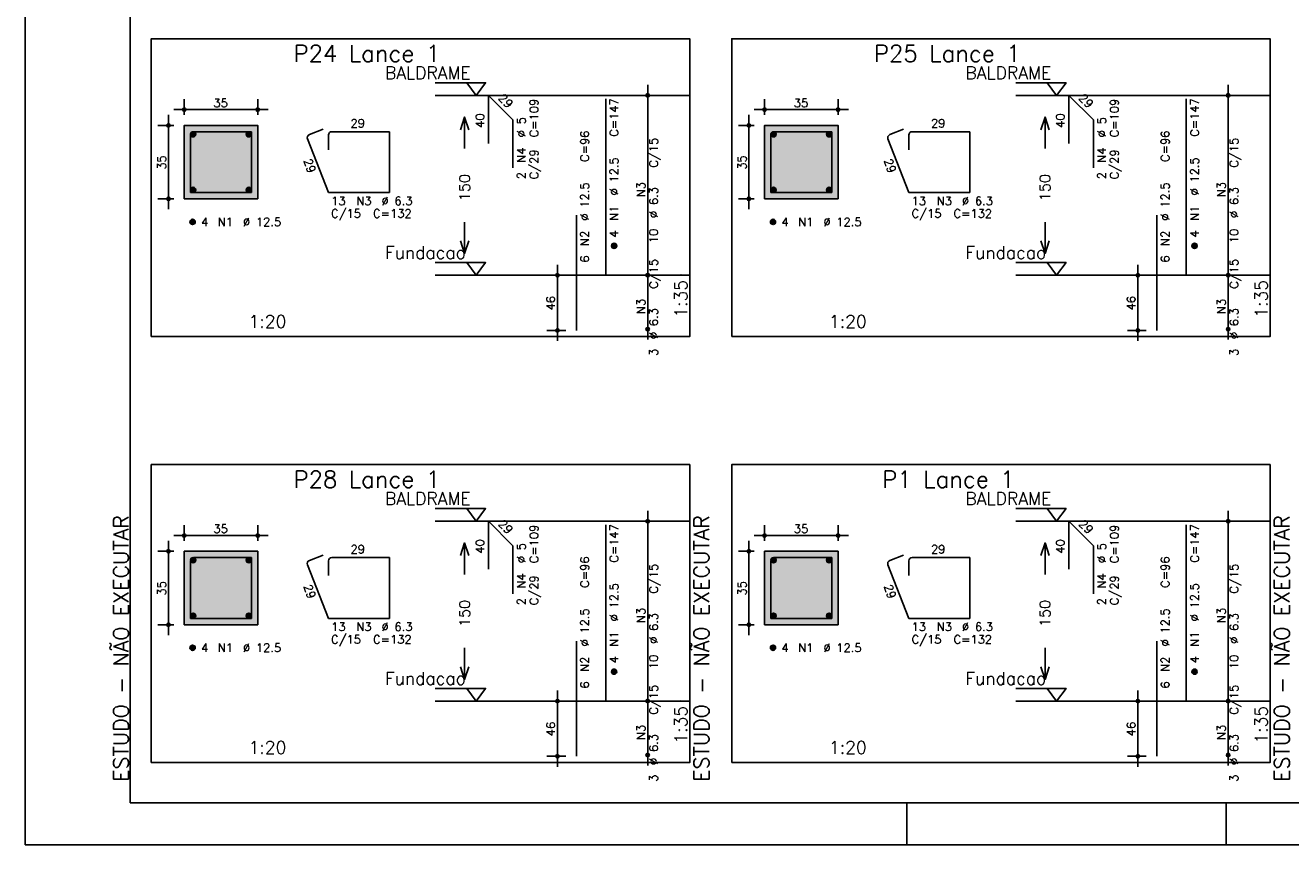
# Model space of a CAD drawing. Header units: feet. Extents: x 0 to 84.1, y 0 to 59.4.
# Tile 1 of 9: x 0 to 30.1, y 0 to 19.5. Entities that reach past the tile are written whole.
import ezdxf

# ---------------------------------------------------------------- set-up
doc = ezdxf.new("R2010")
doc.units = ezdxf.units.FT
doc.header["$MEASUREMENT"] = 0
doc.linetypes.add('ESTILO_TQS_0002', pattern=[0.4, 0.1, -0.3])
for name, color, linetype in [('1', 1, 'CONTINUOUS'), ('2', 2, 'CONTINUOUS'), ('3', 3, 'CONTINUOUS'), ('4', 4, 'CONTINUOUS'), ('6', 6, 'CONTINUOUS'), ('7', 7, 'CONTINUOUS'), ('8', 8, 'CONTINUOUS')]:
    doc.layers.add(name, color=color, linetype=linetype)
doc.styles.get("Standard").update_dxf_attribs({"font": 'ROMANS.SHX'})

msp = doc.modelspace()

# ---------------------------------------------------------------- linework, layer by layer
at = {"layer": '1', "linetype": 'Continuous'}
for points in [[(3, 12.107964), (15.825, 12.107964), (15.825, 19.207964), (3, 19.207964), (3, 12.107964)], [(16.825, 12.107964), (29.65, 12.107964), (29.65, 19.207964), (16.825, 19.207964), (16.825, 12.107964)], [(9.765, 18.157964), (10.965, 18.157964), (10.74, 17.857964), (10.515, 18.157964)], [(23.59, 18.157964), (24.79, 18.157964), (24.565, 17.857964), (24.34, 18.157964)], [(15.825, 17.857964), (9.765, 17.857964)], [(29.65, 17.857964), (23.59, 17.857964)], [(9.765, 13.87225), (10.965, 13.87225), (10.74, 13.57225), (10.515, 13.87225)], [(23.59, 13.87225), (24.79, 13.87225), (24.565, 13.57225), (24.34, 13.87225)], [(15.825, 13.57225), (9.765, 13.57225)], [(29.65, 13.57225), (23.59, 13.57225)], [(3, 1.958714), (15.825, 1.958714), (15.825, 9.058714), (3, 9.058714), (3, 1.958714)], [(16.825, 1.958714), (29.65, 1.958714), (29.65, 9.058714), (16.825, 9.058714), (16.825, 1.958714)], [(9.765, 8.008714), (10.965, 8.008714), (10.74, 7.708714), (10.515, 8.008714)], [(23.59, 8.008714), (24.79, 8.008714), (24.565, 7.708714), (24.34, 8.008714)], [(15.825, 7.708714), (9.765, 7.708714)], [(29.65, 7.708714), (23.59, 7.708714)], [(9.765, 3.723), (10.965, 3.723), (10.74, 3.423), (10.515, 3.723)], [(23.59, 3.723), (24.79, 3.723), (24.565, 3.423), (24.34, 3.723)], [(15.825, 3.423), (9.765, 3.423)], [(29.65, 3.423), (23.59, 3.423)]]:
    msp.add_lwpolyline(points, dxfattribs=at)
at = {"layer": '1', "linetype": 'ESTILO_TQS_0002'}
for points in [[(3.785, 15.392607), (5.535, 15.392607), (5.535, 17.142607), (3.785, 17.142607), (3.785, 15.392607)], [(17.61, 15.392607), (19.36, 15.392607), (19.36, 17.142607), (17.61, 17.142607), (17.61, 15.392607)], [(3.785, 5.243357), (5.535, 5.243357), (5.535, 6.993357), (3.785, 6.993357), (3.785, 5.243357)], [(17.61, 5.243357), (19.36, 5.243357), (19.36, 6.993357), (17.61, 6.993357), (17.61, 5.243357)]]:
    msp.add_lwpolyline(points, dxfattribs=at)
at = {"layer": '2', "linetype": 'Continuous'}
for p, q in [((0, 59.400002), (0, 0)), ((14.825, 13.32225), (14.825, 18.107964)), ((28.65, 13.32225), (28.65, 18.107964)), ((14.825, 17.857964), (14.825, 17.857964)), ((28.65, 17.857964), (28.65, 17.857964)), ((3.535, 17.517607), (5.785, 17.517607)), ((3.785, 17.392607), (3.785, 17.767607)), ((5.535, 17.392607), (5.535, 17.767607)), ((17.36, 17.517607), (19.61, 17.517607)), ((17.61, 17.392607), (17.61, 17.767607)), ((19.36, 17.392607), (19.36, 17.767607)), ((3.41, 15.142607), (3.41, 17.392607)), ((17.235, 15.142607), (17.235, 17.392607)), ((3.535, 17.142607), (3.16, 17.142607)), ((3.785, 17.142607), (3.785, 17.142607)), ((3.785, 17.142607), (3.785, 17.142607)), ((5.535, 17.142607), (5.535, 17.142607)), ((17.36, 17.142607), (16.985, 17.142607)), ((17.61, 17.142607), (17.61, 17.142607)), ((17.61, 17.142607), (17.61, 17.142607)), ((19.36, 17.142607), (19.36, 17.142607)), ((3.535, 15.392607), (3.16, 15.392607)), ((3.785, 15.392607), (3.785, 15.392607)), ((17.36, 15.392607), (16.985, 15.392607)), ((17.61, 15.392607), (17.61, 15.392607)), ((12.875, 13.57225), (12.425, 13.57225)), ((12.675, 12.007964), (12.675, 13.82225)), ((13.125, 13.57225), (13.125, 13.57225)), ((14.825, 12.036536), (14.825, 13.82225)), ((14.825, 13.57225), (14.825, 13.57225)), ((14.825, 13.57225), (14.825, 13.57225)), ((26.7, 13.57225), (26.25, 13.57225)), ((26.5, 12.007964), (26.5, 13.82225)), ((26.95, 13.57225), (26.95, 13.57225)), ((28.65, 12.036536), (28.65, 13.82225)), ((28.65, 13.57225), (28.65, 13.57225)), ((28.65, 13.57225), (28.65, 13.57225)), ((12.875, 12.257964), (12.425, 12.257964)), ((13.125, 12.257964), (13.125, 12.257964)), ((14.825, 12.286536), (14.825, 12.286536)), ((26.7, 12.257964), (26.25, 12.257964)), ((26.95, 12.257964), (26.95, 12.257964)), ((28.65, 12.286536), (28.65, 12.286536)), ((14.825, 3.173), (14.825, 7.958714)), ((28.65, 3.173), (28.65, 7.958714)), ((3.785, 7.243357), (3.785, 7.618357)), ((5.535, 7.243357), (5.535, 7.618357)), ((14.825, 7.708714), (14.825, 7.708714)), ((17.61, 7.243357), (17.61, 7.618357)), ((19.36, 7.243357), (19.36, 7.618357)), ((28.65, 7.708714), (28.65, 7.708714)), ((3.41, 4.993357), (3.41, 7.243357)), ((3.535, 7.368357), (5.785, 7.368357)), ((17.235, 4.993357), (17.235, 7.243357)), ((17.36, 7.368357), (19.61, 7.368357)), ((3.535, 6.993357), (3.16, 6.993357)), ((3.785, 6.993357), (3.785, 6.993357)), ((3.785, 6.993357), (3.785, 6.993357)), ((5.535, 6.993357), (5.535, 6.993357)), ((17.36, 6.993357), (16.985, 6.993357)), ((17.61, 6.993357), (17.61, 6.993357)), ((17.61, 6.993357), (17.61, 6.993357)), ((19.36, 6.993357), (19.36, 6.993357)), ((3.535, 5.243357), (3.16, 5.243357)), ((3.785, 5.243357), (3.785, 5.243357)), ((17.36, 5.243357), (16.985, 5.243357)), ((17.61, 5.243357), (17.61, 5.243357)), ((12.675, 1.858714), (12.675, 3.673)), ((14.825, 1.887286), (14.825, 3.673)), ((26.5, 1.858714), (26.5, 3.673)), ((28.65, 1.887286), (28.65, 3.673)), ((12.875, 3.423), (12.425, 3.423)), ((13.125, 3.423), (13.125, 3.423)), ((14.825, 3.423), (14.825, 3.423)), ((14.825, 3.423), (14.825, 3.423)), ((26.7, 3.423), (26.25, 3.423)), ((26.95, 3.423), (26.95, 3.423)), ((28.65, 3.423), (28.65, 3.423)), ((28.65, 3.423), (28.65, 3.423)), ((14.825, 2.137286), (14.825, 2.137286)), ((28.65, 2.137286), (28.65, 2.137286)), ((12.875, 2.108714), (12.425, 2.108714)), ((13.125, 2.108714), (13.125, 2.108714)), ((26.7, 2.108714), (26.25, 2.108714)), ((26.95, 2.108714), (26.95, 2.108714)), ((21, 1), (21, 0)), ((28.600006, 0), (28.600006, 1)), ((0, 0), (84.100006, 0))]:
    msp.add_line(p, q, dxfattribs=at)
for points in [[(83.100006, 1), (2.5, 1), (2.5, 58.400002), (83.100006, 58.400002), (83.100006, 1)], [(10.365, 17.040107), (10.465, 17.340107), (10.565, 17.040107)], [(10.465, 16.590107), (10.465, 17.340107)], [(24.19, 17.040107), (24.29, 17.340107), (24.39, 17.040107)], [(24.29, 16.590107), (24.29, 17.340107)], [(3.785, 15.392607), (5.535, 15.392607), (5.535, 17.142607), (3.785, 17.142607), (3.785, 15.392607)], [(17.61, 15.392607), (19.36, 15.392607), (19.36, 17.142607), (17.61, 17.142607), (17.61, 15.392607)], [(10.465, 14.840107), (10.465, 14.090107)], [(24.29, 14.840107), (24.29, 14.090107)], [(10.365, 14.390107), (10.465, 14.090107), (10.565, 14.390107)], [(24.19, 14.390107), (24.29, 14.090107), (24.39, 14.390107)], [(3.785, 5.243357), (5.535, 5.243357), (5.535, 6.993357), (3.785, 6.993357), (3.785, 5.243357)], [(10.365, 6.890857), (10.465, 7.190857), (10.565, 6.890857)], [(10.465, 6.440857), (10.465, 7.190857)], [(17.61, 5.243357), (19.36, 5.243357), (19.36, 6.993357), (17.61, 6.993357), (17.61, 5.243357)], [(24.19, 6.890857), (24.29, 7.190857), (24.39, 6.890857)], [(24.29, 6.440857), (24.29, 7.190857)], [(10.465, 4.690857), (10.465, 3.940857)], [(24.29, 4.690857), (24.29, 3.940857)], [(10.365, 4.240857), (10.465, 3.940857), (10.565, 4.240857)], [(24.19, 4.240857), (24.29, 3.940857), (24.39, 4.240857)]]:
    msp.add_lwpolyline(points, dxfattribs=at)
for centre, radius in [((14.825, 17.857964), 0.041625), ((14.825, 17.857964), 0.02075), ((28.65, 17.857964), 0.041625), ((28.65, 17.857964), 0.02075), ((3.785, 17.517607), 0.04), ((3.785, 17.517607), 0.02), ((5.535, 17.517607), 0.04), ((5.535, 17.517607), 0.02), ((17.61, 17.517607), 0.04), ((17.61, 17.517607), 0.02), ((19.36, 17.517607), 0.04), ((19.36, 17.517607), 0.02), ((3.41, 17.142607), 0.04), ((17.235, 17.142607), 0.04), ((3.41, 17.142607), 0.02), ((17.235, 17.142607), 0.02), ((3.41, 15.392607), 0.04), ((3.41, 15.392607), 0.02), ((17.235, 15.392607), 0.04), ((17.235, 15.392607), 0.02), ((12.675, 13.57225), 0.04), ((12.675, 13.57225), 0.02), ((14.825, 13.57225), 0.041625), ((14.825, 13.57225), 0.041625), ((14.825, 13.57225), 0.02075), ((14.825, 13.57225), 0.02075), ((26.5, 13.57225), 0.04), ((26.5, 13.57225), 0.02), ((28.65, 13.57225), 0.041625), ((28.65, 13.57225), 0.041625), ((28.65, 13.57225), 0.02075), ((28.65, 13.57225), 0.02075), ((12.675, 12.257964), 0.04), ((12.675, 12.257964), 0.02), ((14.825, 12.286536), 0.041625), ((14.825, 12.286536), 0.02075), ((26.5, 12.257964), 0.04), ((26.5, 12.257964), 0.02), ((28.65, 12.286536), 0.041625), ((28.65, 12.286536), 0.02075), ((14.825, 7.708714), 0.041625), ((14.825, 7.708714), 0.02075), ((28.65, 7.708714), 0.041625), ((28.65, 7.708714), 0.02075), ((3.785, 7.368357), 0.04), ((3.785, 7.368357), 0.02), ((5.535, 7.368357), 0.04), ((5.535, 7.368357), 0.02), ((17.61, 7.368357), 0.04), ((17.61, 7.368357), 0.02), ((19.36, 7.368357), 0.04), ((19.36, 7.368357), 0.02), ((3.41, 6.993357), 0.04), ((3.41, 6.993357), 0.02), ((17.235, 6.993357), 0.04), ((17.235, 6.993357), 0.02), ((3.41, 5.243357), 0.04), ((3.41, 5.243357), 0.02), ((17.235, 5.243357), 0.04), ((17.235, 5.243357), 0.02), ((12.675, 3.423), 0.04), ((12.675, 3.423), 0.02), ((14.825, 3.423), 0.041625), ((14.825, 3.423), 0.041625), ((14.825, 3.423), 0.02075), ((14.825, 3.423), 0.02075), ((26.5, 3.423), 0.04), ((26.5, 3.423), 0.02), ((28.65, 3.423), 0.041625), ((28.65, 3.423), 0.041625), ((28.65, 3.423), 0.02075), ((28.65, 3.423), 0.02075), ((12.675, 2.108714), 0.04), ((12.675, 2.108714), 0.02), ((14.825, 2.137286), 0.041625), ((14.825, 2.137286), 0.02075), ((26.5, 2.108714), 0.04), ((26.5, 2.108714), 0.02), ((28.65, 2.137286), 0.041625), ((28.65, 2.137286), 0.02075)]:
    msp.add_circle(centre, radius, dxfattribs=at)
at = {"layer": '3', "linetype": 'Continuous'}
for p, q in [((3.935656, 16.921296), (4.00631, 16.99195)), ((3.935665, 16.938982), (3.988681, 16.991999)), ((3.939331, 16.907294), (4.020338, 16.9883)), ((3.945382, 16.895666), (4.031971, 16.982256)), ((3.953328, 16.885936), (4.041708, 16.974315)), ((3.963062, 16.877991), (4.049659, 16.964589)), ((3.974698, 16.87195), (4.055658, 16.95291)), ((3.988673, 16.868247), (4.059393, 16.938967)), ((4.006378, 16.868274), (4.059397, 16.921294)), ((5.260656, 16.921296), (5.33131, 16.99195)), ((5.260665, 16.938982), (5.313681, 16.991999)), ((5.264331, 16.907294), (5.345338, 16.9883)), ((5.270382, 16.895666), (5.356971, 16.982256)), ((5.278328, 16.885936), (5.366708, 16.974315)), ((5.288062, 16.877991), (5.374659, 16.964589)), ((5.299698, 16.87195), (5.380658, 16.95291)), ((5.313673, 16.868247), (5.384393, 16.938967)), ((5.331378, 16.868274), (5.384397, 16.921294)), ((17.760656, 16.921296), (17.83131, 16.99195)), ((17.760665, 16.938982), (17.813681, 16.991999)), ((17.764331, 16.907294), (17.845338, 16.9883)), ((17.770382, 16.895666), (17.856971, 16.982256)), ((17.778328, 16.885936), (17.866708, 16.974315)), ((17.788062, 16.877991), (17.874659, 16.964589)), ((17.799698, 16.87195), (17.880658, 16.95291)), ((17.813673, 16.868247), (17.884393, 16.938967)), ((17.831378, 16.868274), (17.884397, 16.921294)), ((19.085656, 16.921296), (19.15631, 16.99195)), ((19.085665, 16.938982), (19.138681, 16.991999)), ((19.089331, 16.907294), (19.170338, 16.9883)), ((19.095382, 16.895666), (19.181971, 16.982256)), ((19.103328, 16.885936), (19.191708, 16.974315)), ((19.113062, 16.877991), (19.199659, 16.964589)), ((19.124698, 16.87195), (19.205658, 16.95291)), ((19.138673, 16.868247), (19.209393, 16.938967)), ((19.156378, 16.868274), (19.209397, 16.921294)), ((3.935656, 15.596296), (4.00631, 15.66695)), ((3.935665, 15.613982), (3.988681, 15.666999)), ((3.939331, 15.582294), (4.020338, 15.6633)), ((3.945382, 15.570666), (4.031971, 15.657256)), ((3.953328, 15.560936), (4.041708, 15.649315)), ((3.963062, 15.552991), (4.049659, 15.639589)), ((3.974698, 15.54695), (4.055658, 15.62791)), ((3.988673, 15.543247), (4.059393, 15.613967)), ((4.006378, 15.543274), (4.059397, 15.596294)), ((5.260656, 15.596296), (5.33131, 15.66695)), ((5.260665, 15.613982), (5.313681, 15.666999)), ((5.264331, 15.582294), (5.345338, 15.6633)), ((5.270382, 15.570666), (5.356971, 15.657256)), ((5.278328, 15.560936), (5.366708, 15.649315)), ((5.288062, 15.552991), (5.374659, 15.639589)), ((5.299698, 15.54695), (5.380658, 15.62791)), ((5.313673, 15.543247), (5.384393, 15.613967)), ((5.331378, 15.543274), (5.384397, 15.596294)), ((17.760656, 15.596296), (17.83131, 15.66695)), ((17.760665, 15.613982), (17.813681, 15.666999)), ((17.764331, 15.582294), (17.845338, 15.6633)), ((17.770382, 15.570666), (17.856971, 15.657256)), ((17.778328, 15.560936), (17.866708, 15.649315)), ((17.788062, 15.552991), (17.874659, 15.639589)), ((17.799698, 15.54695), (17.880658, 15.62791)), ((17.813673, 15.543247), (17.884393, 15.613967)), ((17.831378, 15.543274), (17.884397, 15.596294)), ((19.085656, 15.596296), (19.15631, 15.66695)), ((19.085665, 15.613982), (19.138681, 15.666999)), ((19.089331, 15.582294), (19.170338, 15.6633)), ((19.095382, 15.570666), (19.181971, 15.657256)), ((19.103328, 15.560936), (19.191708, 15.649315)), ((19.113062, 15.552991), (19.199659, 15.639589)), ((19.124698, 15.54695), (19.205658, 15.62791)), ((19.138673, 15.543247), (19.209393, 15.613967)), ((19.156378, 15.543274), (19.209397, 15.596294)), ((3.923156, 14.833796), (3.99381, 14.90445)), ((3.923165, 14.851482), (3.976181, 14.904499)), ((3.926831, 14.819794), (4.007838, 14.9008)), ((3.932882, 14.808166), (4.019471, 14.894756)), ((3.940828, 14.798436), (4.029208, 14.886815)), ((3.950562, 14.790491), (4.037159, 14.877089)), ((3.962198, 14.78445), (4.043158, 14.86541)), ((3.976173, 14.780747), (4.046893, 14.851467)), ((3.993878, 14.780774), (4.046897, 14.833794)), ((17.748156, 14.833796), (17.81881, 14.90445)), ((17.748165, 14.851482), (17.801181, 14.904499)), ((17.751831, 14.819794), (17.832838, 14.9008)), ((17.757882, 14.808166), (17.844471, 14.894756)), ((17.765828, 14.798436), (17.854208, 14.886815)), ((17.775562, 14.790491), (17.862159, 14.877089)), ((17.787198, 14.78445), (17.868158, 14.86541)), ((17.801173, 14.780747), (17.871893, 14.851467)), ((17.818878, 14.780774), (17.871897, 14.833794)), ((13.963156, 14.263439), (14.03381, 14.334093)), ((13.963165, 14.281125), (14.016181, 14.334142)), ((13.966831, 14.249437), (14.047838, 14.330443)), ((13.972882, 14.237809), (14.059471, 14.324399)), ((13.980828, 14.228078), (14.069208, 14.316458)), ((13.990562, 14.220134), (14.077159, 14.306732)), ((14.002198, 14.214093), (14.083158, 14.295053)), ((14.016173, 14.21039), (14.086893, 14.28111)), ((14.033878, 14.210417), (14.086897, 14.263437)), ((27.788156, 14.263439), (27.85881, 14.334093)), ((27.788165, 14.281125), (27.841181, 14.334142)), ((27.791831, 14.249437), (27.872838, 14.330443)), ((27.797882, 14.237809), (27.884471, 14.324399)), ((27.805828, 14.228078), (27.894208, 14.316458)), ((27.815562, 14.220134), (27.902159, 14.306732)), ((27.827198, 14.214093), (27.908158, 14.295053)), ((27.841173, 14.21039), (27.911893, 14.28111)), ((27.858878, 14.210417), (27.911897, 14.263437)), ((3.935656, 6.772046), (4.00631, 6.8427)), ((3.935665, 6.789732), (3.988681, 6.842749)), ((3.939331, 6.758044), (4.020338, 6.83905)), ((3.945382, 6.746416), (4.031971, 6.833006)), ((3.953328, 6.736686), (4.041708, 6.825065)), ((3.963062, 6.728741), (4.049659, 6.815339)), ((3.974698, 6.7227), (4.055658, 6.80366)), ((3.988673, 6.718997), (4.059393, 6.789717)), ((4.006378, 6.719024), (4.059397, 6.772044)), ((5.260656, 6.772046), (5.33131, 6.8427)), ((5.260665, 6.789732), (5.313681, 6.842749)), ((5.264331, 6.758044), (5.345338, 6.83905)), ((5.270382, 6.746416), (5.356971, 6.833006)), ((5.278328, 6.736686), (5.366708, 6.825065)), ((5.288062, 6.728741), (5.374659, 6.815339)), ((5.299698, 6.7227), (5.380658, 6.80366)), ((5.313673, 6.718997), (5.384393, 6.789717)), ((5.331378, 6.719024), (5.384397, 6.772044)), ((17.760656, 6.772046), (17.83131, 6.8427)), ((17.760665, 6.789732), (17.813681, 6.842749)), ((17.764331, 6.758044), (17.845338, 6.83905)), ((17.770382, 6.746416), (17.856971, 6.833006)), ((17.778328, 6.736686), (17.866708, 6.825065)), ((17.788062, 6.728741), (17.874659, 6.815339)), ((17.799698, 6.7227), (17.880658, 6.80366)), ((17.813673, 6.718997), (17.884393, 6.789717)), ((17.831378, 6.719024), (17.884397, 6.772044)), ((19.085656, 6.772046), (19.15631, 6.8427)), ((19.085665, 6.789732), (19.138681, 6.842749)), ((19.089331, 6.758044), (19.170338, 6.83905)), ((19.095382, 6.746416), (19.181971, 6.833006)), ((19.103328, 6.736686), (19.191708, 6.825065)), ((19.113062, 6.728741), (19.199659, 6.815339)), ((19.124698, 6.7227), (19.205658, 6.80366)), ((19.138673, 6.718997), (19.209393, 6.789717)), ((19.156378, 6.719024), (19.209397, 6.772044)), ((3.935656, 5.447046), (4.00631, 5.5177)), ((3.935665, 5.464732), (3.988681, 5.517749)), ((3.939331, 5.433044), (4.020338, 5.51405)), ((3.945382, 5.421416), (4.031971, 5.508006)), ((3.953328, 5.411686), (4.041708, 5.500065)), ((3.963062, 5.403741), (4.049659, 5.490339)), ((3.974698, 5.3977), (4.055658, 5.47866)), ((3.988673, 5.393997), (4.059393, 5.464717)), ((4.006378, 5.394024), (4.059397, 5.447044)), ((5.260656, 5.447046), (5.33131, 5.5177)), ((5.260665, 5.464732), (5.313681, 5.517749)), ((5.264331, 5.433044), (5.345338, 5.51405)), ((5.270382, 5.421416), (5.356971, 5.508006)), ((5.278328, 5.411686), (5.366708, 5.500065)), ((5.288062, 5.403741), (5.374659, 5.490339)), ((5.299698, 5.3977), (5.380658, 5.47866)), ((5.313673, 5.393997), (5.384393, 5.464717)), ((5.331378, 5.394024), (5.384397, 5.447044)), ((17.760656, 5.447046), (17.83131, 5.5177)), ((17.760665, 5.464732), (17.813681, 5.517749)), ((17.764331, 5.433044), (17.845338, 5.51405)), ((17.770382, 5.421416), (17.856971, 5.508006)), ((17.778328, 5.411686), (17.866708, 5.500065)), ((17.788062, 5.403741), (17.874659, 5.490339)), ((17.799698, 5.3977), (17.880658, 5.47866)), ((17.813673, 5.393997), (17.884393, 5.464717)), ((17.831378, 5.394024), (17.884397, 5.447044)), ((19.085656, 5.447046), (19.15631, 5.5177)), ((19.085665, 5.464732), (19.138681, 5.517749)), ((19.089331, 5.433044), (19.170338, 5.51405)), ((19.095382, 5.421416), (19.181971, 5.508006)), ((19.103328, 5.411686), (19.191708, 5.500065)), ((19.113062, 5.403741), (19.199659, 5.490339)), ((19.124698, 5.3977), (19.205658, 5.47866)), ((19.138673, 5.393997), (19.209393, 5.464717)), ((19.156378, 5.394024), (19.209397, 5.447044)), ((3.923156, 4.684546), (3.99381, 4.7552)), ((3.923165, 4.702232), (3.976181, 4.755249)), ((3.926831, 4.670544), (4.007838, 4.75155)), ((3.932882, 4.658916), (4.019471, 4.745506)), ((3.940828, 4.649186), (4.029208, 4.737565)), ((3.950562, 4.641241), (4.037159, 4.727839)), ((3.962198, 4.6352), (4.043158, 4.71616)), ((3.976173, 4.631497), (4.046893, 4.702217)), ((3.993878, 4.631524), (4.046897, 4.684544)), ((17.748156, 4.684546), (17.81881, 4.7552)), ((17.748165, 4.702232), (17.801181, 4.755249)), ((17.751831, 4.670544), (17.832838, 4.75155)), ((17.757882, 4.658916), (17.844471, 4.745506)), ((17.765828, 4.649186), (17.854208, 4.737565)), ((17.775562, 4.641241), (17.862159, 4.727839)), ((17.787198, 4.6352), (17.868158, 4.71616)), ((17.801173, 4.631497), (17.871893, 4.702217)), ((17.818878, 4.631524), (17.871897, 4.684544)), ((13.963156, 4.114189), (14.03381, 4.184843)), ((13.963165, 4.131875), (14.016181, 4.184892)), ((13.966831, 4.100187), (14.047838, 4.181193)), ((13.972882, 4.088559), (14.059471, 4.175149)), ((13.980828, 4.078828), (14.069208, 4.167208)), ((13.990562, 4.070884), (14.077159, 4.157482)), ((14.002198, 4.064843), (14.083158, 4.145803)), ((14.016173, 4.06114), (14.086893, 4.13186)), ((14.033878, 4.061167), (14.086897, 4.114187)), ((27.788156, 4.114189), (27.85881, 4.184843)), ((27.788165, 4.131875), (27.841181, 4.184892)), ((27.791831, 4.100187), (27.872838, 4.181193)), ((27.797882, 4.088559), (27.884471, 4.175149)), ((27.805828, 4.078828), (27.894208, 4.167208)), ((27.815562, 4.070884), (27.902159, 4.157482)), ((27.827198, 4.064843), (27.908158, 4.145803)), ((27.841173, 4.06114), (27.911893, 4.13186)), ((27.858878, 4.061167), (27.911897, 4.114187))]:
    msp.add_line(p, q, dxfattribs=at)
for centre in [(3.9975, 16.930107), (5.3225, 16.930107), (17.8225, 16.930107), (19.1475, 16.930107), (3.9975, 15.605107), (5.3225, 15.605107), (17.8225, 15.605107), (19.1475, 15.605107), (3.985, 14.842607), (17.81, 14.842607), (14.025, 14.27225), (27.85, 14.27225), (3.9975, 6.780857), (5.3225, 6.780857), (17.8225, 6.780857), (19.1475, 6.780857), (3.9975, 5.455857), (5.3225, 5.455857), (17.8225, 5.455857), (19.1475, 5.455857), (3.985, 4.693357), (17.81, 4.693357), (14.025, 4.123), (27.85, 4.123)]:
    msp.add_circle(centre, 0.0625, dxfattribs=at)
at = {"layer": '4', "linetype": 'Continuous'}
for p, q in [((3.93475, 16.914107), (3.93475, 15.542357)), ((3.93475, 16.914107), (3.93475, 16.564107)), ((4.3635, 16.992857), (4.0135, 16.992857)), ((5.38525, 16.992857), (4.0135, 16.992857)), ((5.38525, 15.542357), (5.38525, 16.992857)), ((17.75975, 16.914107), (17.75975, 15.542357)), ((17.75975, 16.914107), (17.75975, 16.564107)), ((18.1885, 16.992857), (17.8385, 16.992857)), ((19.21025, 16.992857), (17.8385, 16.992857)), ((19.21025, 15.542357), (19.21025, 16.992857)), ((3.93475, 15.542357), (5.38525, 15.542357)), ((17.75975, 15.542357), (19.21025, 15.542357)), ((3.93475, 6.764857), (3.93475, 5.393107)), ((3.93475, 6.764857), (3.93475, 6.414857)), ((4.3635, 6.843607), (4.0135, 6.843607)), ((5.38525, 6.843607), (4.0135, 6.843607)), ((5.38525, 5.393107), (5.38525, 6.843607)), ((17.75975, 6.764857), (17.75975, 5.393107)), ((17.75975, 6.764857), (17.75975, 6.414857)), ((18.1885, 6.843607), (17.8385, 6.843607)), ((19.21025, 6.843607), (17.8385, 6.843607)), ((19.21025, 5.393107), (19.21025, 6.843607)), ((3.93475, 5.393107), (5.38525, 5.393107)), ((17.75975, 5.393107), (19.21025, 5.393107))]:
    msp.add_line(p, q, dxfattribs=at)
for centre in [(4.0135, 16.914107), (4.0135, 16.914107), (17.8385, 16.914107), (17.8385, 16.914107), (4.0135, 6.764857), (4.0135, 6.764857), (17.8385, 6.764857), (17.8385, 6.764857)]:
    msp.add_arc(centre, 0.07875, 90, 180, dxfattribs=at)
at = {"layer": '6', "linetype": 'Continuous'}
for p, q in [((11.029117, 16.715107), (11.029117, 17.857964)), ((11.029117, 17.857964), (11.615006, 17.272076)), ((24.854117, 16.715107), (24.854117, 17.857964)), ((24.854117, 17.857964), (25.440006, 17.272076)), ((13.825, 13.57225), (13.825, 17.77225)), ((27.65, 13.57225), (27.65, 17.77225)), ((11.615006, 17.272076), (11.615006, 16.129219)), ((25.440006, 17.272076), (25.440006, 16.129219)), ((7.0928, 17.049347), (6.766878, 16.921773)), ((7.22225, 16.914107), (7.22225, 16.564107)), ((8.67275, 16.992857), (7.301, 16.992857)), ((8.67275, 15.542357), (8.67275, 16.992857)), ((20.9178, 17.049347), (20.591878, 16.921773)), ((21.04725, 16.914107), (21.04725, 16.564107)), ((22.49775, 16.992857), (21.126, 16.992857)), ((22.49775, 15.542357), (22.49775, 16.992857)), ((6.72225, 16.819737), (7.22225, 15.542357)), ((20.54725, 16.819737), (21.04725, 15.542357)), ((7.22225, 15.542357), (8.67275, 15.542357)), ((21.04725, 15.542357), (22.49775, 15.542357)), ((13.125, 12.257964), (13.125, 15.000821)), ((26.95, 12.257964), (26.95, 15.000821)), ((11.029117, 6.565857), (11.029117, 7.708714)), ((11.029117, 7.708714), (11.615006, 7.122826)), ((13.825, 3.423), (13.825, 7.623)), ((24.854117, 6.565857), (24.854117, 7.708714)), ((24.854117, 7.708714), (25.440006, 7.122826)), ((27.65, 3.423), (27.65, 7.623)), ((11.615006, 7.122826), (11.615006, 5.979969)), ((25.440006, 7.122826), (25.440006, 5.979969)), ((6.72225, 6.670487), (7.22225, 5.393107)), ((7.0928, 6.900097), (6.766878, 6.772523)), ((7.22225, 6.764857), (7.22225, 6.414857)), ((8.67275, 6.843607), (7.301, 6.843607)), ((8.67275, 5.393107), (8.67275, 6.843607)), ((20.54725, 6.670487), (21.04725, 5.393107)), ((20.9178, 6.900097), (20.591878, 6.772523)), ((21.04725, 6.764857), (21.04725, 6.414857)), ((22.49775, 6.843607), (21.126, 6.843607)), ((22.49775, 5.393107), (22.49775, 6.843607)), ((7.22225, 5.393107), (8.67275, 5.393107)), ((21.04725, 5.393107), (22.49775, 5.393107)), ((13.125, 2.108714), (13.125, 4.851571)), ((26.95, 2.108714), (26.95, 4.851571))]:
    msp.add_line(p, q, dxfattribs=at)
for centre, start, end in [((6.795582, 16.848441), 111.376686, 201.376686), ((7.301, 16.914107), 90, 180), ((20.620582, 16.848441), 111.376686, 201.376686), ((21.126, 16.914107), 90, 180), ((6.795582, 6.699191), 111.376686, 201.376686), ((7.301, 6.764857), 90, 180), ((20.620582, 6.699191), 111.376686, 201.376686), ((21.126, 6.764857), 90, 180)]:
    msp.add_arc(centre, 0.07875, start, end, dxfattribs=at)
at = {"layer": '8', "linetype": 'Continuous'}
for points in [[(3.785, 15.392607), (5.535, 15.392607), (5.535, 17.142607)], [(3.785, 15.392607), (5.535, 17.142607), (3.785, 17.142607)], [(3.785, 15.392607), (3.785, 17.142607), (3.785, 15.392607)], [(17.61, 15.392607), (19.36, 15.392607), (19.36, 17.142607)], [(17.61, 15.392607), (19.36, 17.142607), (17.61, 17.142607)], [(17.61, 15.392607), (17.61, 17.142607), (17.61, 15.392607)], [(3.785, 5.243357), (5.535, 5.243357), (5.535, 6.993357)], [(3.785, 5.243357), (5.535, 6.993357), (3.785, 6.993357)], [(3.785, 5.243357), (3.785, 6.993357), (3.785, 5.243357)], [(17.61, 5.243357), (19.36, 5.243357), (19.36, 6.993357)], [(17.61, 5.243357), (19.36, 6.993357), (17.61, 6.993357)], [(17.61, 5.243357), (17.61, 6.993357), (17.61, 5.243357)]]:
    msp.add_solid(points, dxfattribs=at)

# ---------------------------------------------------------------- texts
at = {"layer": '1', "linetype": 'Continuous'}
for s, p in [('BALDRAME', (8.565, 18.247964)), ('BALDRAME', (22.39, 18.247964)), ('Fundacao', (8.565, 13.96225)), ('Fundacao', (22.39, 13.96225)), ('BALDRAME', (8.565, 8.098714)), ('BALDRAME', (22.39, 8.098714)), ('Fundacao', (8.565, 3.813)), ('Fundacao', (22.39, 3.813))]:
    msp.add_text(s, height=0.3, dxfattribs=at).set_placement(p)
at = {"layer": '2', "linetype": 'Continuous'}
for s, height, rotation, p in [('29', 0.2, 315, (11.251351, 17.777152)), ('29', 0.2, 315, (25.076351, 17.777152)), ('C=109', 0.2, 90, (12.215, 16.857964)), ('C=147', 0.2, 90, (14.125, 16.87225)), ('C=109', 0.2, 90, (26.04, 16.857964)), ('C=147', 0.2, 90, (27.95, 16.87225)), ('40', 0.2, 90, (10.929117, 17.086536)), ('%%c 5', 0.2, 90, (11.915, 16.857964)), ('40', 0.2, 90, (24.754117, 17.086536)), ('%%c 5', 0.2, 90, (25.74, 16.857964)), ('C=96', 0.2, 90, (13.425, 16.27225)), ('C=96', 0.2, 90, (27.25, 16.27225)), ('N4', 0.2, 90, (11.915, 16.257964)), ('C/15', 0.2, 90, (15.065, 16.135107)), ('N4', 0.2, 90, (25.74, 16.257964)), ('C/15', 0.2, 90, (28.89, 16.135107)), ('35', 0.2, 90, (3.35, 16.087607)), ('29', 0.2, 290.164016, (6.621695, 16.307486)), ('C/29', 0.2, 90, (12.215, 15.857964)), ('35', 0.2, 90, (17.175, 16.087607)), ('29', 0.2, 290.164016, (20.446695, 16.307486)), ('C/29', 0.2, 90, (26.04, 15.857964)), ('2', 0.2, 90, (11.915, 15.857964)), ('%%c 12.5', 0.2, 90, (14.125, 15.47225)), ('2', 0.2, 90, (25.74, 15.857964)), ('%%c 12.5', 0.2, 90, (27.95, 15.47225)), ('150', 0.25, 90, (10.59, 15.340107)), ('N3', 0.2, 90, (14.765, 15.435107)), ('150', 0.25, 90, (24.415, 15.340107)), ('N3', 0.2, 90, (28.59, 15.435107)), ('%%c 12.5', 0.2, 90, (13.425, 14.87225)), ('%%c 6.3', 0.2, 90, (15.065, 14.935107)), ('%%c 12.5', 0.2, 90, (27.25, 14.87225)), ('%%c 6.3', 0.2, 90, (28.89, 14.935107)), ('N1', 0.2, 90, (14.125, 14.87225)), ('N1', 0.2, 90, (27.95, 14.87225)), ('N2', 0.2, 90, (13.425, 14.27225)), ('4', 0.2, 90, (14.125, 14.47225)), ('10', 0.2, 90, (15.065, 14.335107)), ('N2', 0.2, 90, (27.25, 14.27225)), ('4', 0.2, 90, (27.95, 14.47225)), ('10', 0.2, 90, (28.89, 14.335107)), ('6', 0.2, 90, (13.425, 13.87225)), ('6', 0.2, 90, (27.25, 13.87225)), ('C/15', 0.2, 90, (15.065, 13.249393)), ('C/15', 0.2, 90, (28.89, 13.249393)), ('1:35', 0.3, 90, (15.765, 12.557964)), ('1:35', 0.3, 90, (29.59, 12.557964)), ('46', 0.2, 90, (12.615, 12.735107)), ('N3', 0.2, 90, (14.765, 12.649393)), ('46', 0.2, 90, (26.44, 12.735107)), ('N3', 0.2, 90, (28.59, 12.649393)), ('%%c 6.3', 0.2, 90, (15.065, 12.049393)), ('%%c 6.3', 0.2, 90, (28.89, 12.049393)), ('3', 0.2, 90, (15.065, 11.649393)), ('3', 0.2, 90, (28.89, 11.649393)), ('29', 0.2, 315, (11.251351, 7.627902)), ('29', 0.2, 315, (25.076351, 7.627902)), ('ESTUDO - NÃO EXECUTAR', 0.359932, 90, (2.460102, 1.500143)), ('C=109', 0.2, 90, (12.215, 6.708714)), ('C=147', 0.2, 90, (14.125, 6.723)), ('ESTUDO - NÃO EXECUTAR', 0.359932, 90, (16.285102, 1.500143)), ('C=109', 0.2, 90, (26.04, 6.708714)), ('C=147', 0.2, 90, (27.95, 6.723)), ('ESTUDO - NÃO EXECUTAR', 0.359932, 90, (30.110102, 1.500143)), ('40', 0.2, 90, (10.929117, 6.937286)), ('%%c 5', 0.2, 90, (11.915, 6.708714)), ('40', 0.2, 90, (24.754117, 6.937286)), ('%%c 5', 0.2, 90, (25.74, 6.708714)), ('C=96', 0.2, 90, (13.425, 6.123)), ('C=96', 0.2, 90, (27.25, 6.123)), ('N4', 0.2, 90, (11.915, 6.108714)), ('C/15', 0.2, 90, (15.065, 5.985857)), ('N4', 0.2, 90, (25.74, 6.108714)), ('C/15', 0.2, 90, (28.89, 5.985857)), ('35', 0.2, 90, (3.35, 5.938357)), ('29', 0.2, 290.164016, (6.621695, 6.158236)), ('C/29', 0.2, 90, (12.215, 5.708714)), ('%%c 12.5', 0.2, 90, (14.125, 5.323)), ('35', 0.2, 90, (17.175, 5.938357)), ('29', 0.2, 290.164016, (20.446695, 6.158236)), ('C/29', 0.2, 90, (26.04, 5.708714)), ('%%c 12.5', 0.2, 90, (27.95, 5.323)), ('150', 0.25, 90, (10.59, 5.190857)), ('2', 0.2, 90, (11.915, 5.708714)), ('150', 0.25, 90, (24.415, 5.190857)), ('2', 0.2, 90, (25.74, 5.708714)), ('%%c 12.5', 0.2, 90, (13.425, 4.723)), ('N3', 0.2, 90, (14.765, 5.285857)), ('%%c 12.5', 0.2, 90, (27.25, 4.723)), ('N3', 0.2, 90, (28.59, 5.285857)), ('%%c 6.3', 0.2, 90, (15.065, 4.785857)), ('%%c 6.3', 0.2, 90, (28.89, 4.785857)), ('N1', 0.2, 90, (14.125, 4.723)), ('N1', 0.2, 90, (27.95, 4.723)), ('N2', 0.2, 90, (13.425, 4.123)), ('4', 0.2, 90, (14.125, 4.323)), ('10', 0.2, 90, (15.065, 4.185857)), ('N2', 0.2, 90, (27.25, 4.123)), ('4', 0.2, 90, (27.95, 4.323)), ('10', 0.2, 90, (28.89, 4.185857)), ('6', 0.2, 90, (13.425, 3.723)), ('C/15', 0.2, 90, (15.065, 3.100143)), ('6', 0.2, 90, (27.25, 3.723)), ('C/15', 0.2, 90, (28.89, 3.100143)), ('1:35', 0.3, 90, (15.765, 2.408714)), ('1:35', 0.3, 90, (29.59, 2.408714)), ('46', 0.2, 90, (12.615, 2.585857)), ('N3', 0.2, 90, (14.765, 2.500143)), ('46', 0.2, 90, (26.44, 2.585857)), ('N3', 0.2, 90, (28.59, 2.500143)), ('%%c 6.3', 0.2, 90, (15.065, 1.900143)), ('%%c 6.3', 0.2, 90, (28.89, 1.900143)), ('3', 0.2, 90, (15.065, 1.500143)), ('3', 0.2, 90, (28.89, 1.500143))]:
    msp.add_text(s, height=height, rotation=rotation, dxfattribs=at).set_placement(p)
for s, height, p in [('1', 0.01, (15.615, 17.857964)), ('1', 0.01, (29.44, 17.857964)), ('35', 0.2, (4.48, 17.577607)), ('35', 0.2, (18.305, 17.577607)), ('29', 0.2, (7.7475, 17.092857)), ('29', 0.2, (21.5725, 17.092857)), ('13', 0.2, (7.285, 15.242607)), ('N3', 0.2, (7.885, 15.242607)), ('%%c 6.3', 0.2, (8.485, 15.242607)), ('13', 0.2, (21.11, 15.242607)), ('N3', 0.2, (21.71, 15.242607)), ('%%c 6.3', 0.2, (22.31, 15.242607)), ('C/15', 0.2, (7.285, 14.942607)), ('C=132', 0.2, (8.285, 14.942607)), ('C/15', 0.2, (21.11, 14.942607)), ('C=132', 0.2, (22.11, 14.942607)), ('4', 0.2, (4.185, 14.742607)), ('N1', 0.2, (4.585, 14.742607)), ('%%c 12.5', 0.2, (5.185, 14.742607)), ('4', 0.2, (18.01, 14.742607)), ('N1', 0.2, (18.41, 14.742607)), ('%%c 12.5', 0.2, (19.01, 14.742607)), ('0', 0.01, (15.615, 13.57225)), ('0', 0.01, (29.44, 13.57225)), ('1:20', 0.3, (5.3175, 12.317964)), ('1:20', 0.3, (19.1425, 12.317964)), ('35', 0.2, (4.48, 7.428357)), ('1', 0.01, (15.615, 7.708714)), ('35', 0.2, (18.305, 7.428357)), ('1', 0.01, (29.44, 7.708714)), ('29', 0.2, (7.7475, 6.943607)), ('29', 0.2, (21.5725, 6.943607)), ('13', 0.2, (7.285, 5.093357)), ('N3', 0.2, (7.885, 5.093357)), ('%%c 6.3', 0.2, (8.485, 5.093357)), ('13', 0.2, (21.11, 5.093357)), ('N3', 0.2, (21.71, 5.093357)), ('%%c 6.3', 0.2, (22.31, 5.093357)), ('C/15', 0.2, (7.285, 4.793357)), ('C=132', 0.2, (8.285, 4.793357)), ('C/15', 0.2, (21.11, 4.793357)), ('C=132', 0.2, (22.11, 4.793357)), ('4', 0.2, (4.185, 4.593357)), ('N1', 0.2, (4.585, 4.593357)), ('%%c 12.5', 0.2, (5.185, 4.593357)), ('4', 0.2, (18.01, 4.593357)), ('N1', 0.2, (18.41, 4.593357)), ('%%c 12.5', 0.2, (19.01, 4.593357)), ('0', 0.01, (15.615, 3.423)), ('0', 0.01, (29.44, 3.423)), ('1:20', 0.3, (5.3175, 2.168714)), ('1:20', 0.3, (19.1425, 2.168714))]:
    msp.add_text(s, height=height, dxfattribs=at).set_placement(p)
at = {"layer": '7', "linetype": 'Continuous'}
for s, p in [('P24 Lance 1', (6.3875, 18.657964)), ('P25 Lance 1', (20.2125, 18.657964)), ('P28 Lance 1', (6.3875, 8.508714)), ('P1 Lance 1', (20.4125, 8.508714))]:
    msp.add_text(s, height=0.4, dxfattribs=at).set_placement(p)

doc.saveas('drawing.dxf')
